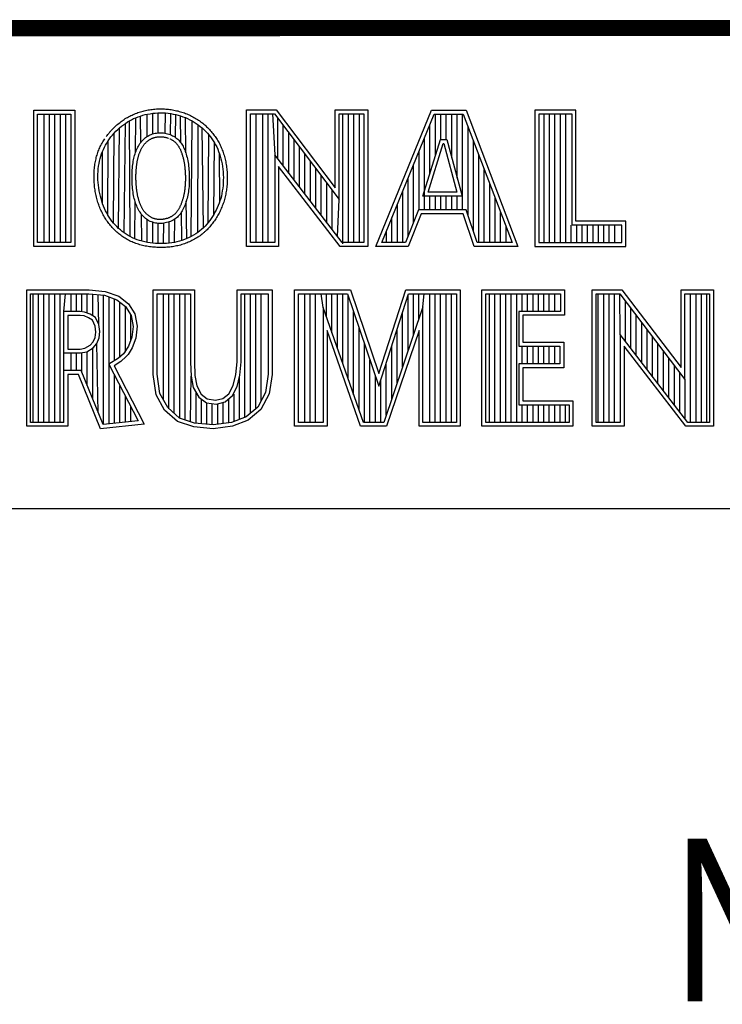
# Model space of a CAD drawing. Header units: inches. Extents: x 0 to 22, y 0 to 17.
# Tile 20 of 30: x 17.589 to 18.452, y 1.761 to 2.97. Entities that reach past the tile are written whole.
import ezdxf

# ---------------------------------------------------------------- set-up
doc = ezdxf.new("R2010")
doc.units = ezdxf.units.IN
doc.header["$LTSCALE"] = 1.21
doc.header["$MEASUREMENT"] = 0
doc.layers.get('0').update_dxf_attribs({"linetype": 'CONTINUOUS'})
doc.layers.add('NOTE', color=7, linetype='CONTINUOUS')
doc.styles.get("Standard").update_dxf_attribs({"font": 'txt', "width": 0.8})

msp = doc.modelspace()

# ---------------------------------------------------------------- linework, layer by layer
at = {"color": 2, "linetype": 'CONTINUOUS'}
for p, q in [((16.3737, 2.9596), (21.5037, 2.9596)), ((16.375, 2.96), (21.5, 2.96)), ((17.6059, 2.8591), (17.6565, 2.8591)), ((17.6059, 2.6915), (17.6059, 2.8591)), ((17.6108, 2.8542), (17.6516, 2.8542)), ((17.6108, 2.6964), (17.6108, 2.8542)), ((17.6187, 2.6964), (17.6187, 2.8542)), ((17.6254, 2.6964), (17.6254, 2.8542)), ((17.632, 2.6964), (17.632, 2.8542)), ((17.6387, 2.6964), (17.6387, 2.8542)), ((17.6454, 2.6964), (17.6454, 2.8542)), ((17.6516, 2.8542), (17.6516, 2.6964)), ((17.6565, 2.8591), (17.6565, 2.6915)), ((17.7399, 2.8526), (17.7429, 2.8534)), ((17.7429, 2.8534), (17.7459, 2.8541)), ((17.7455, 2.8267), (17.7455, 2.854)), ((17.7459, 2.8541), (17.749, 2.8546)), ((17.749, 2.8546), (17.7522, 2.8551)), ((17.7522, 2.8551), (17.7553, 2.8554)), ((17.7522, 2.8298), (17.7522, 2.8551)), ((17.7553, 2.8554), (17.7585, 2.8556)), ((17.7585, 2.8556), (17.7616, 2.8557)), ((17.7589, 2.8311), (17.7589, 2.8556)), ((17.7616, 2.8557), (17.7648, 2.8556)), ((17.7648, 2.8556), (17.768, 2.8555)), ((17.7676, 2.8306), (17.768, 2.8555)), ((17.768, 2.8555), (17.7711, 2.8552)), ((17.7711, 2.8552), (17.7742, 2.8548)), ((17.7739, 2.8287), (17.7742, 2.8548)), ((17.7742, 2.8548), (17.7773, 2.8542)), ((17.7773, 2.8542), (17.7804, 2.8536)), ((17.7801, 2.8254), (17.7804, 2.8536)), ((17.7804, 2.8536), (17.7834, 2.8528)), ((17.8673, 2.8592), (17.9039, 2.8592)), ((17.8673, 2.6915), (17.8673, 2.8592)), ((17.8721, 2.8543), (17.9015, 2.8543)), ((17.8721, 2.6963), (17.8721, 2.8543)), ((17.879, 2.6963), (17.879, 2.8543)), ((17.8874, 2.6963), (17.8874, 2.8543)), ((17.8941, 2.6963), (17.8941, 2.8543)), ((17.8991, 2.8543), (17.9019, 2.8042)), ((17.9015, 2.8543), (17.9813, 2.7492)), ((17.9039, 2.8592), (17.9764, 2.7636)), ((17.9764, 2.8592), (18.0162, 2.8592)), ((17.9764, 2.7636), (17.9764, 2.8592)), ((17.9813, 2.8543), (18.0114, 2.8543)), ((17.9813, 2.7492), (17.9813, 2.8543)), ((17.9858, 2.695), (17.9858, 2.8543)), ((17.9925, 2.6963), (17.9925, 2.8543)), ((17.9992, 2.6963), (17.9992, 2.8543)), ((18.0059, 2.6963), (18.0059, 2.8543)), ((18.0114, 2.8543), (18.0114, 2.6963)), ((18.0162, 2.8592), (18.0162, 2.6915)), ((18.0262, 2.6915), (18.0946, 2.8591)), ((18.0334, 2.6964), (18.0979, 2.8542)), ((18.0946, 2.8591), (18.1369, 2.8591)), ((18.0979, 2.8542), (18.1336, 2.8542)), ((18.0993, 2.803), (18.0993, 2.8542)), ((18.106, 2.8228), (18.106, 2.8542)), ((18.1127, 2.8228), (18.1127, 2.8542)), ((18.1193, 2.8002), (18.1193, 2.8542)), ((18.126, 2.7756), (18.126, 2.8542)), ((18.1327, 2.7364), (18.1327, 2.8542)), ((18.1336, 2.8542), (18.1935, 2.6964)), ((18.1369, 2.8591), (18.2005, 2.6915)), ((18.272, 2.8591), (18.2214, 2.8591)), ((18.2214, 2.8591), (18.2214, 2.6915)), ((18.2671, 2.8542), (18.2262, 2.8542)), ((18.2262, 2.8542), (18.2262, 2.6964)), ((18.2328, 2.6964), (18.2328, 2.8542)), ((18.2395, 2.6964), (18.2395, 2.8542)), ((18.2462, 2.6964), (18.2462, 2.8542)), ((18.2529, 2.6964), (18.2529, 2.8542)), ((18.2595, 2.6964), (18.2595, 2.8542)), ((18.2671, 2.7179), (18.2671, 2.8542)), ((18.272, 2.7227), (18.272, 2.8591)), ((17.7138, 2.8392), (17.7162, 2.841)), ((17.7162, 2.841), (17.7186, 2.8427)), ((17.717, 2.7082), (17.7186, 2.8427)), ((17.7186, 2.8427), (17.721, 2.8444)), ((17.721, 2.8444), (17.7235, 2.8459)), ((17.7235, 2.8459), (17.7261, 2.8472)), ((17.7246, 2.7036), (17.7235, 2.8459)), ((17.7261, 2.8472), (17.7287, 2.8485)), ((17.7287, 2.8485), (17.7314, 2.8497)), ((17.731, 2.807), (17.7314, 2.8497)), ((17.7314, 2.8497), (17.7342, 2.8508)), ((17.7342, 2.8508), (17.737, 2.8517)), ((17.737, 2.8517), (17.7399, 2.8526)), ((17.7374, 2.8193), (17.737, 2.8517)), ((17.7834, 2.8528), (17.7864, 2.8519)), ((17.7864, 2.8519), (17.7893, 2.8509)), ((17.7867, 2.8189), (17.7864, 2.8519)), ((17.7893, 2.8509), (17.7922, 2.8498)), ((17.7922, 2.8498), (17.795, 2.8486)), ((17.7927, 2.8065), (17.7922, 2.8498)), ((17.795, 2.8486), (17.7977, 2.8472)), ((17.7977, 2.8472), (17.8004, 2.8458)), ((17.7995, 2.7039), (17.8004, 2.8458)), ((17.8004, 2.8458), (17.8031, 2.8443)), ((17.8031, 2.8443), (17.8056, 2.8426)), ((17.8056, 2.8426), (17.8081, 2.8409)), ((17.9057, 2.7992), (17.9057, 2.8487)), ((18.0926, 2.7814), (18.0926, 2.8414)), ((17.7028, 2.8284), (17.7048, 2.8307)), ((17.704, 2.7203), (17.7048, 2.8307)), ((17.7048, 2.8307), (17.707, 2.833)), ((17.707, 2.833), (17.7092, 2.8351)), ((17.7092, 2.8351), (17.7114, 2.8372)), ((17.7102, 2.7138), (17.7114, 2.8372)), ((17.7114, 2.8372), (17.7138, 2.8392)), ((17.7488, 2.8285), (17.7503, 2.8291)), ((17.7503, 2.8291), (17.7519, 2.8297)), ((17.7519, 2.8297), (17.7535, 2.8301)), ((17.7535, 2.8301), (17.7551, 2.8305)), ((17.7551, 2.8305), (17.7567, 2.8308)), ((17.7567, 2.8308), (17.7584, 2.8311)), ((17.7584, 2.8311), (17.7601, 2.8312)), ((17.7601, 2.8312), (17.7618, 2.8312)), ((17.7618, 2.8312), (17.7636, 2.8311)), ((17.7636, 2.8311), (17.7653, 2.831)), ((17.7653, 2.831), (17.767, 2.8307)), ((17.767, 2.8307), (17.7686, 2.8304)), ((17.7686, 2.8304), (17.7703, 2.83)), ((17.7703, 2.83), (17.7719, 2.8295)), ((17.7719, 2.8295), (17.7734, 2.8289)), ((17.7734, 2.8289), (17.775, 2.8283)), ((17.8074, 2.7088), (17.8081, 2.8409)), ((17.8081, 2.8409), (17.8105, 2.839)), ((17.8105, 2.839), (17.8128, 2.8371)), ((17.8128, 2.8371), (17.815, 2.8351)), ((17.8143, 2.7145), (17.8128, 2.8371)), ((17.815, 2.8351), (17.8171, 2.833)), ((17.8171, 2.833), (17.8192, 2.8308)), ((17.8192, 2.8308), (17.8211, 2.8285)), ((17.9124, 2.7905), (17.9124, 2.8399)), ((17.9191, 2.7818), (17.9191, 2.8311)), ((18.1394, 2.7295), (18.1394, 2.8389)), ((17.6942, 2.8161), (17.6957, 2.8186)), ((17.6957, 2.8186), (17.6973, 2.8211)), ((17.6971, 2.7301), (17.6973, 2.8211)), ((17.6973, 2.8211), (17.699, 2.8236)), ((17.699, 2.8236), (17.7008, 2.826)), ((17.7008, 2.826), (17.7028, 2.8284)), ((17.7354, 2.8164), (17.7364, 2.8178)), ((17.7364, 2.8178), (17.7374, 2.8192)), ((17.7374, 2.8192), (17.7384, 2.8206)), ((17.7384, 2.8206), (17.7395, 2.8218)), ((17.7395, 2.8218), (17.7407, 2.823)), ((17.7407, 2.823), (17.742, 2.8241)), ((17.742, 2.8241), (17.7432, 2.8252)), ((17.7432, 2.8252), (17.7446, 2.8261)), ((17.7446, 2.8261), (17.746, 2.827)), ((17.746, 2.827), (17.7474, 2.8278)), ((17.7474, 2.8278), (17.7488, 2.8285)), ((17.775, 2.8283), (17.7764, 2.8276)), ((17.7764, 2.8276), (17.7778, 2.8268)), ((17.7778, 2.8268), (17.7792, 2.826)), ((17.7792, 2.826), (17.7805, 2.8251)), ((17.7805, 2.8251), (17.7817, 2.8242)), ((17.7817, 2.8242), (17.7829, 2.8232)), ((17.7829, 2.8232), (17.784, 2.8221)), ((17.784, 2.8221), (17.785, 2.821)), ((17.785, 2.821), (17.786, 2.8198)), ((17.786, 2.8198), (17.7869, 2.8186)), ((17.7869, 2.8186), (17.7878, 2.8173)), ((17.7878, 2.8173), (17.7886, 2.816)), ((17.8203, 2.721), (17.8211, 2.8285)), ((17.8211, 2.8285), (17.823, 2.8262)), ((17.823, 2.8262), (17.8247, 2.8238)), ((17.8247, 2.8238), (17.8264, 2.8214)), ((17.8264, 2.8214), (17.8279, 2.8189)), ((17.8271, 2.7309), (17.8279, 2.8189)), ((17.8279, 2.8189), (17.8294, 2.8163)), ((17.9258, 2.7731), (17.9258, 2.8223)), ((18.084, 2.7533), (18.1054, 2.8228)), ((18.086, 2.7364), (18.086, 2.825)), ((18.0905, 2.7581), (18.109, 2.8179)), ((18.1054, 2.8228), (18.1132, 2.8228)), ((18.109, 2.8179), (18.1095, 2.8179)), ((18.1095, 2.8179), (18.1258, 2.7581)), ((18.1132, 2.8228), (18.1321, 2.7533)), ((18.146, 2.7096), (18.146, 2.8213)), ((17.6884, 2.8024), (17.6893, 2.8053)), ((17.6893, 2.8053), (17.6904, 2.8081)), ((17.6904, 2.8081), (17.6915, 2.8108)), ((17.6905, 2.7441), (17.6904, 2.8081)), ((17.6915, 2.8108), (17.6928, 2.8135)), ((17.6928, 2.8135), (17.6942, 2.8161)), ((17.7299, 2.8034), (17.7304, 2.8051)), ((17.7304, 2.8051), (17.7309, 2.8068)), ((17.7309, 2.8068), (17.7316, 2.8085)), ((17.7316, 2.8085), (17.7322, 2.8101)), ((17.7322, 2.8101), (17.7329, 2.8117)), ((17.7329, 2.8117), (17.7337, 2.8133)), ((17.7337, 2.8133), (17.7345, 2.8149)), ((17.7345, 2.8149), (17.7354, 2.8164)), ((17.7886, 2.816), (17.7894, 2.8146)), ((17.7894, 2.8146), (17.7901, 2.8132)), ((17.7901, 2.8132), (17.7908, 2.8116)), ((17.7908, 2.8116), (17.7914, 2.8101)), ((17.7914, 2.8101), (17.7921, 2.8084)), ((17.7921, 2.8084), (17.7927, 2.8067)), ((17.7927, 2.8067), (17.7932, 2.8048)), ((17.7932, 2.8048), (17.7938, 2.8029)), ((17.8294, 2.8163), (17.8307, 2.8137)), ((17.8307, 2.8137), (17.8319, 2.811)), ((17.8319, 2.811), (17.8331, 2.8082)), ((17.8331, 2.8082), (17.8341, 2.8053)), ((17.8341, 2.8053), (17.835, 2.8024)), ((17.8347, 2.7475), (17.8341, 2.8053)), ((17.9324, 2.7645), (17.9324, 2.8135)), ((17.9391, 2.7558), (17.9391, 2.8047)), ((18.0793, 2.7364), (18.0793, 2.8087)), ((17.6857, 2.7901), (17.6862, 2.7933)), ((17.6862, 2.7933), (17.6868, 2.7964)), ((17.6868, 2.7964), (17.6876, 2.7995)), ((17.6876, 2.7995), (17.6884, 2.8024)), ((17.7276, 2.7921), (17.7279, 2.7941)), ((17.7279, 2.7941), (17.7282, 2.7961)), ((17.7282, 2.7961), (17.7286, 2.798)), ((17.7286, 2.798), (17.729, 2.7998)), ((17.729, 2.7998), (17.7294, 2.8016)), ((17.7294, 2.8016), (17.7299, 2.8034)), ((17.7938, 2.8029), (17.7943, 2.801)), ((17.7943, 2.801), (17.7948, 2.799)), ((17.7948, 2.799), (17.7952, 2.7969)), ((17.7952, 2.7969), (17.7956, 2.7947)), ((17.7956, 2.7947), (17.7959, 2.7925)), ((17.835, 2.8024), (17.8359, 2.7993)), ((17.8359, 2.7993), (17.8366, 2.7961)), ((17.8366, 2.7961), (17.8373, 2.7929)), ((17.8373, 2.7929), (17.8378, 2.7896)), ((17.9848, 2.6963), (17.9019, 2.8042)), ((17.9019, 2.8042), (17.9019, 2.6963)), ((17.9458, 2.7471), (17.9458, 2.7959)), ((18.1527, 2.6964), (18.1527, 2.8038)), ((17.6849, 2.7803), (17.6851, 2.7836)), ((17.6851, 2.7836), (17.6853, 2.7869)), ((17.6853, 2.7869), (17.6857, 2.7901)), ((17.7267, 2.7789), (17.7268, 2.7812)), ((17.7268, 2.7812), (17.7269, 2.7835)), ((17.7269, 2.7835), (17.727, 2.7857)), ((17.727, 2.7857), (17.7272, 2.7879)), ((17.7272, 2.7879), (17.7274, 2.79)), ((17.7274, 2.79), (17.7276, 2.7921)), ((17.7959, 2.7925), (17.7962, 2.7903)), ((17.7962, 2.7903), (17.7964, 2.7881)), ((17.7964, 2.7881), (17.7966, 2.7858)), ((17.7966, 2.7858), (17.7968, 2.7835)), ((17.7968, 2.7835), (17.7969, 2.7812)), ((17.7969, 2.7812), (17.797, 2.7789)), ((17.8378, 2.7896), (17.8382, 2.7863)), ((17.8382, 2.7863), (17.8386, 2.783)), ((17.8386, 2.783), (17.8388, 2.7796)), ((17.9824, 2.6915), (17.9067, 2.7899)), ((17.9067, 2.7899), (17.9067, 2.6915)), ((17.9525, 2.7384), (17.9525, 2.7871)), ((18.0726, 2.7214), (18.0726, 2.7924)), ((18.1594, 2.6964), (18.1594, 2.7862)), ((17.6849, 2.7769), (17.6849, 2.7803)), ((17.6849, 2.7735), (17.6849, 2.7769)), ((17.6851, 2.7701), (17.6849, 2.7735)), ((17.6854, 2.7668), (17.6851, 2.7701)), ((17.7267, 2.7766), (17.7267, 2.7789)), ((17.7267, 2.7743), (17.7267, 2.7766)), ((17.7268, 2.772), (17.7267, 2.7743)), ((17.7269, 2.7696), (17.7268, 2.772)), ((17.727, 2.7673), (17.7269, 2.7696)), ((17.7969, 2.7697), (17.7968, 2.7674)), ((17.797, 2.7719), (17.7969, 2.7697)), ((17.797, 2.7789), (17.797, 2.7765)), ((17.797, 2.7765), (17.797, 2.7742)), ((17.797, 2.7742), (17.797, 2.7719)), ((17.8387, 2.7696), (17.8385, 2.7663)), ((17.8388, 2.7729), (17.8387, 2.7696)), ((17.8388, 2.7796), (17.8389, 2.7762)), ((17.8389, 2.7762), (17.8388, 2.7729)), ((17.9591, 2.7297), (17.9591, 2.7783)), ((17.9658, 2.7211), (17.9658, 2.7695)), ((18.0659, 2.7048), (18.0659, 2.776)), ((18.1661, 2.6964), (18.1661, 2.7686)), ((17.6859, 2.7634), (17.6854, 2.7668)), ((17.6864, 2.76), (17.6859, 2.7634)), ((17.687, 2.7567), (17.6864, 2.76)), ((17.6878, 2.7535), (17.687, 2.7567)), ((17.7272, 2.765), (17.727, 2.7673)), ((17.7274, 2.7628), (17.7272, 2.765)), ((17.7277, 2.7606), (17.7274, 2.7628)), ((17.728, 2.7584), (17.7277, 2.7606)), ((17.7283, 2.7563), (17.728, 2.7584)), ((17.7956, 2.7565), (17.7952, 2.7545)), ((17.7959, 2.7586), (17.7956, 2.7565)), ((17.7962, 2.7608), (17.7959, 2.7586)), ((17.7965, 2.7629), (17.7962, 2.7608)), ((17.7967, 2.7652), (17.7965, 2.7629)), ((17.7968, 2.7674), (17.7967, 2.7652)), ((17.837, 2.7566), (17.8364, 2.7535)), ((17.8376, 2.7598), (17.837, 2.7566)), ((17.8381, 2.763), (17.8376, 2.7598)), ((17.8385, 2.7663), (17.8381, 2.763)), ((17.9725, 2.7124), (17.9725, 2.7607)), ((18.0593, 2.6964), (18.0593, 2.7597)), ((18.1258, 2.7581), (18.0905, 2.7581)), ((17.6886, 2.7503), (17.6878, 2.7535)), ((17.6895, 2.7471), (17.6886, 2.7503)), ((17.6905, 2.7441), (17.6895, 2.7471)), ((17.7287, 2.7543), (17.7283, 2.7563)), ((17.7291, 2.7523), (17.7287, 2.7543)), ((17.7295, 2.7503), (17.7291, 2.7523)), ((17.73, 2.7485), (17.7295, 2.7503)), ((17.7306, 2.7466), (17.73, 2.7485)), ((17.7301, 2.701), (17.7305, 2.7469)), ((17.7311, 2.7449), (17.7306, 2.7466)), ((17.7318, 2.7431), (17.7311, 2.7449)), ((17.7926, 2.7451), (17.792, 2.7434)), ((17.7932, 2.7469), (17.7926, 2.7451)), ((17.7938, 2.7487), (17.7932, 2.7469)), ((17.7939, 2.7012), (17.7934, 2.7475)), ((17.7943, 2.7506), (17.7938, 2.7487)), ((17.7947, 2.7525), (17.7943, 2.7506)), ((17.7952, 2.7545), (17.7947, 2.7525)), ((17.8336, 2.7446), (17.8325, 2.7417)), ((17.8347, 2.7475), (17.8336, 2.7446)), ((17.8356, 2.7505), (17.8347, 2.7475)), ((17.8364, 2.7535), (17.8356, 2.7505)), ((17.9792, 2.7037), (17.9813, 2.7492)), ((18.1321, 2.7533), (18.084, 2.7533)), ((18.0926, 2.7364), (18.0926, 2.7533)), ((18.0993, 2.7364), (18.0993, 2.7533)), ((18.106, 2.7364), (18.106, 2.7533)), ((18.1127, 2.7364), (18.1127, 2.7533)), ((18.1193, 2.7364), (18.1193, 2.7533)), ((18.126, 2.7364), (18.126, 2.7533)), ((18.1727, 2.6964), (18.1727, 2.751)), ((17.6917, 2.7411), (17.6905, 2.7441)), ((17.6929, 2.7383), (17.6917, 2.7411)), ((17.6942, 2.7355), (17.6929, 2.7383)), ((17.6956, 2.7327), (17.6942, 2.7355)), ((17.6971, 2.7301), (17.6956, 2.7327)), ((17.7324, 2.7414), (17.7318, 2.7431)), ((17.7331, 2.7398), (17.7324, 2.7414)), ((17.7339, 2.7382), (17.7331, 2.7398)), ((17.7347, 2.7366), (17.7339, 2.7382)), ((17.7355, 2.7351), (17.7347, 2.7366)), ((17.7365, 2.7337), (17.7355, 2.7351)), ((17.7374, 2.7323), (17.7365, 2.7337)), ((17.7385, 2.7309), (17.7374, 2.7323)), ((17.7867, 2.7326), (17.7857, 2.7312)), ((17.7876, 2.734), (17.7867, 2.7326)), ((17.7884, 2.7354), (17.7876, 2.734)), ((17.788, 2.6989), (17.7876, 2.734)), ((17.7892, 2.7369), (17.7884, 2.7354)), ((17.79, 2.7385), (17.7892, 2.7369)), ((17.7907, 2.7401), (17.79, 2.7385)), ((17.7914, 2.7417), (17.7907, 2.7401)), ((17.792, 2.7434), (17.7914, 2.7417)), ((17.8286, 2.7335), (17.8271, 2.7309)), ((17.83, 2.7362), (17.8286, 2.7335)), ((17.8313, 2.7389), (17.83, 2.7362)), ((17.8325, 2.7417), (17.8313, 2.7389)), ((18.0526, 2.6964), (18.0526, 2.7434)), ((18.0786, 2.7364), (18.0625, 2.6964)), ((18.137, 2.7364), (18.0786, 2.7364)), ((18.1505, 2.6964), (18.137, 2.7364)), ((18.1794, 2.6964), (18.1794, 2.7334)), ((17.6987, 2.7275), (17.6971, 2.7301)), ((17.7003, 2.725), (17.6987, 2.7275)), ((17.7021, 2.7226), (17.7003, 2.725)), ((17.704, 2.7203), (17.7021, 2.7226)), ((17.706, 2.7181), (17.704, 2.7203)), ((17.7388, 2.698), (17.7384, 2.7309)), ((17.7396, 2.7296), (17.7385, 2.7309)), ((17.7408, 2.7283), (17.7396, 2.7296)), ((17.742, 2.7272), (17.7408, 2.7283)), ((17.7433, 2.7261), (17.742, 2.7272)), ((17.7446, 2.725), (17.7433, 2.7261)), ((17.746, 2.7241), (17.7446, 2.725)), ((17.7455, 2.6966), (17.7455, 2.7244)), ((17.7475, 2.7232), (17.746, 2.7241)), ((17.749, 2.7224), (17.7475, 2.7232)), ((17.7506, 2.7217), (17.749, 2.7224)), ((17.7522, 2.7212), (17.7506, 2.7217)), ((17.7538, 2.7207), (17.7522, 2.7212)), ((17.7522, 2.6956), (17.7522, 2.7212)), ((17.7555, 2.7203), (17.7538, 2.7207)), ((17.7572, 2.72), (17.7555, 2.7203)), ((17.7658, 2.7201), (17.7641, 2.7199)), ((17.7655, 2.6952), (17.7659, 2.7201)), ((17.7675, 2.7204), (17.7658, 2.7201)), ((17.7692, 2.7208), (17.7675, 2.7204)), ((17.7709, 2.7213), (17.7692, 2.7208)), ((17.7725, 2.7218), (17.7709, 2.7213)), ((17.7722, 2.6956), (17.7725, 2.7218)), ((17.7741, 2.7224), (17.7725, 2.7218)), ((17.7756, 2.7231), (17.7741, 2.7224)), ((17.7771, 2.7238), (17.7756, 2.7231)), ((17.7785, 2.7246), (17.7771, 2.7238)), ((17.7798, 2.7255), (17.7785, 2.7246)), ((17.7789, 2.6966), (17.7792, 2.7251)), ((17.7811, 2.7265), (17.7798, 2.7255)), ((17.7824, 2.7276), (17.7811, 2.7265)), ((17.7835, 2.7287), (17.7824, 2.7276)), ((17.7846, 2.7299), (17.7835, 2.7287)), ((17.7857, 2.7312), (17.7846, 2.7299)), ((17.8203, 2.721), (17.8184, 2.7188)), ((17.8221, 2.7234), (17.8203, 2.721)), ((17.8239, 2.7258), (17.8221, 2.7234)), ((17.8255, 2.7283), (17.8239, 2.7258)), ((17.8271, 2.7309), (17.8255, 2.7283)), ((18.0459, 2.6964), (18.0459, 2.727)), ((18.0819, 2.7316), (18.0658, 2.6915)), ((18.1335, 2.7316), (18.0819, 2.7316)), ((18.147, 2.6915), (18.1335, 2.7316)), ((18.3332, 2.7227), (18.272, 2.7227)), ((18.3332, 2.6915), (18.3332, 2.7227)), ((17.708, 2.7159), (17.706, 2.7181)), ((17.7102, 2.7138), (17.708, 2.7159)), ((17.7124, 2.7119), (17.7102, 2.7138)), ((17.7147, 2.71), (17.7124, 2.7119)), ((17.717, 2.7082), (17.7147, 2.71)), ((17.7195, 2.7066), (17.717, 2.7082)), ((17.7589, 2.7198), (17.7572, 2.72)), ((17.7606, 2.7197), (17.7589, 2.7198)), ((17.7589, 2.6952), (17.7589, 2.7198)), ((17.7624, 2.7198), (17.7606, 2.7197)), ((17.7641, 2.7199), (17.7624, 2.7198)), ((17.8074, 2.7088), (17.8049, 2.707)), ((17.8098, 2.7106), (17.8074, 2.7088)), ((17.8121, 2.7125), (17.8098, 2.7106)), ((17.8143, 2.7145), (17.8121, 2.7125)), ((17.8164, 2.7166), (17.8143, 2.7145)), ((17.8184, 2.7188), (17.8164, 2.7166)), ((18.0392, 2.6964), (18.0392, 2.7107)), ((18.1861, 2.6964), (18.1861, 2.7158)), ((18.2662, 2.6964), (18.2662, 2.7179)), ((18.3284, 2.7179), (18.2671, 2.7179)), ((18.2729, 2.6964), (18.2729, 2.7179)), ((18.2796, 2.6964), (18.2796, 2.7179)), ((18.2862, 2.6964), (18.2862, 2.7179)), ((18.2929, 2.6964), (18.2929, 2.7179)), ((18.2996, 2.6964), (18.2996, 2.7179)), ((18.3063, 2.6964), (18.3063, 2.7179)), ((18.3129, 2.6964), (18.3129, 2.7179)), ((18.3196, 2.6964), (18.3196, 2.7179)), ((18.3284, 2.6964), (18.3284, 2.7179)), ((17.6516, 2.6964), (17.6108, 2.6964)), ((17.722, 2.705), (17.7195, 2.7066)), ((17.7246, 2.7036), (17.722, 2.705)), ((17.7273, 2.7022), (17.7246, 2.7036)), ((17.7301, 2.701), (17.7273, 2.7022)), ((17.733, 2.6999), (17.7301, 2.701)), ((17.736, 2.6989), (17.733, 2.6999)), ((17.7391, 2.698), (17.736, 2.6989)), ((17.7423, 2.6972), (17.7391, 2.698)), ((17.7456, 2.6966), (17.7423, 2.6972)), ((17.7489, 2.696), (17.7456, 2.6966)), ((17.7523, 2.6956), (17.7489, 2.696)), ((17.7756, 2.6961), (17.7724, 2.6956)), ((17.7788, 2.6966), (17.7756, 2.6961)), ((17.7819, 2.6972), (17.7788, 2.6966)), ((17.785, 2.698), (17.7819, 2.6972)), ((17.788, 2.6989), (17.785, 2.698)), ((17.791, 2.7), (17.788, 2.6989)), ((17.7939, 2.7012), (17.791, 2.7)), ((17.7968, 2.7025), (17.7939, 2.7012)), ((17.7995, 2.7039), (17.7968, 2.7025)), ((17.8023, 2.7054), (17.7995, 2.7039)), ((17.8049, 2.707), (17.8023, 2.7054)), ((17.9019, 2.6963), (17.8721, 2.6963)), ((18.0114, 2.6963), (17.9848, 2.6963)), ((18.0625, 2.6964), (18.0334, 2.6964)), ((18.1935, 2.6964), (18.1505, 2.6964)), ((18.2262, 2.6964), (18.3284, 2.6964)), ((17.6565, 2.6915), (17.6059, 2.6915)), ((17.7557, 2.6953), (17.7523, 2.6956)), ((17.7591, 2.6952), (17.7557, 2.6953)), ((17.7625, 2.6951), (17.7591, 2.6952)), ((17.7659, 2.6952), (17.7625, 2.6951)), ((17.7692, 2.6953), (17.7659, 2.6952)), ((17.7724, 2.6956), (17.7692, 2.6953)), ((17.9067, 2.6915), (17.8673, 2.6915)), ((18.0162, 2.6915), (17.9824, 2.6915)), ((18.0658, 2.6915), (18.0262, 2.6915)), ((18.2005, 2.6915), (18.147, 2.6915)), ((18.2214, 2.6915), (18.3332, 2.6915)), ((17.5973, 2.6384), (17.674, 2.6384)), ((17.5973, 2.4708), (17.5973, 2.6384)), ((17.674, 2.6384), (17.6938, 2.6364)), ((17.6938, 2.6364), (17.7106, 2.6305)), ((17.7527, 2.6384), (17.8033, 2.6384)), ((17.7527, 2.5345), (17.7527, 2.6384)), ((17.8033, 2.6384), (17.8033, 2.5499)), ((17.8557, 2.6384), (17.899, 2.6384)), ((17.8557, 2.5499), (17.8557, 2.6384)), ((17.899, 2.6384), (17.899, 2.5345)), ((17.9264, 2.6384), (17.9949, 2.6384)), ((17.9264, 2.4708), (17.9264, 2.6384)), ((17.9949, 2.6384), (18.0298, 2.5355)), ((18.0298, 2.5355), (18.0629, 2.6384)), ((18.0629, 2.6384), (18.1299, 2.6384)), ((18.1299, 2.6384), (18.1299, 2.4708)), ((18.1564, 2.6384), (18.2578, 2.6384)), ((18.1564, 2.4708), (18.1564, 2.6384)), ((18.2578, 2.6384), (18.2578, 2.6071)), ((18.2918, 2.6385), (18.3284, 2.6385)), ((18.2918, 2.4708), (18.2918, 2.6385)), ((18.3284, 2.6385), (18.401, 2.5429)), ((18.401, 2.6385), (18.4408, 2.6385)), ((18.401, 2.5429), (18.401, 2.6385)), ((18.4408, 2.6385), (18.4408, 2.4708)), ((17.6021, 2.6335), (17.6737, 2.6335)), ((17.6021, 2.4756), (17.6021, 2.6335)), ((17.6051, 2.4756), (17.6051, 2.6335)), ((17.6117, 2.4756), (17.6117, 2.6335)), ((17.6184, 2.4756), (17.6184, 2.6335)), ((17.6251, 2.4756), (17.6251, 2.6335)), ((17.6318, 2.4756), (17.6318, 2.6335)), ((17.6384, 2.4756), (17.6384, 2.6335)), ((17.643, 2.6118), (17.6451, 2.6335)), ((17.6518, 2.6118), (17.6518, 2.6335)), ((17.6585, 2.6118), (17.6585, 2.6335)), ((17.6651, 2.6115), (17.6651, 2.6335)), ((17.6718, 2.6098), (17.6718, 2.6335)), ((17.6737, 2.6335), (17.6928, 2.6316)), ((17.6785, 2.6065), (17.6785, 2.633)), ((17.6858, 2.5956), (17.6852, 2.6324)), ((17.6918, 2.4729), (17.6918, 2.6317)), ((17.6928, 2.6316), (17.7082, 2.6262)), ((17.6985, 2.4736), (17.6985, 2.6296)), ((17.7052, 2.5512), (17.7052, 2.6273)), ((17.7082, 2.6262), (17.7187, 2.6179)), ((17.7106, 2.6305), (17.7224, 2.6212)), ((17.7575, 2.6335), (17.7984, 2.6335)), ((17.7575, 2.5349), (17.7575, 2.6335)), ((17.7653, 2.5033), (17.7653, 2.6335)), ((17.7719, 2.4924), (17.7719, 2.6335)), ((17.7786, 2.4866), (17.7786, 2.6335)), ((17.7853, 2.4808), (17.7853, 2.6335)), ((17.792, 2.4787), (17.792, 2.6335)), ((17.7984, 2.6335), (17.7984, 2.5497)), ((17.8606, 2.6335), (17.8941, 2.6335)), ((17.8606, 2.5499), (17.8606, 2.6335)), ((17.8654, 2.4812), (17.8654, 2.6335)), ((17.8721, 2.4868), (17.8721, 2.6335)), ((17.8788, 2.4924), (17.8788, 2.6335)), ((17.8854, 2.5024), (17.8854, 2.6335)), ((17.8941, 2.6335), (17.8941, 2.5349)), ((17.9313, 2.6335), (17.9914, 2.6335)), ((17.9313, 2.4756), (17.9313, 2.6335)), ((17.9388, 2.4756), (17.9388, 2.6335)), ((17.9455, 2.4756), (17.9455, 2.6335)), ((17.9522, 2.4756), (17.9522, 2.6335)), ((17.9613, 2.6167), (17.9589, 2.6335)), ((17.9655, 2.6046), (17.9655, 2.6335)), ((17.9722, 2.5856), (17.9722, 2.6335)), ((17.9789, 2.5666), (17.9789, 2.6335)), ((17.9856, 2.5475), (17.9856, 2.6335)), ((17.9914, 2.6335), (18.03, 2.52)), ((17.9922, 2.5285), (17.9922, 2.6311)), ((18.03, 2.52), (18.0664, 2.6335)), ((18.0657, 2.5634), (18.0657, 2.6311)), ((18.0664, 2.6335), (18.1251, 2.6335)), ((18.0723, 2.5831), (18.0723, 2.6335)), ((18.079, 2.6028), (18.079, 2.6335)), ((18.084, 2.6176), (18.0857, 2.6335)), ((18.0924, 2.4756), (18.0924, 2.6335)), ((18.099, 2.4756), (18.099, 2.6335)), ((18.1057, 2.4756), (18.1057, 2.6335)), ((18.1124, 2.4756), (18.1124, 2.6335)), ((18.1191, 2.4756), (18.1191, 2.6335)), ((18.1251, 2.6335), (18.1251, 2.4756)), ((18.1612, 2.6335), (18.253, 2.6335)), ((18.1612, 2.4756), (18.1612, 2.6335)), ((18.1658, 2.4756), (18.1658, 2.6335)), ((18.1725, 2.4756), (18.1725, 2.6335)), ((18.1791, 2.4756), (18.1791, 2.6335)), ((18.1858, 2.4756), (18.1858, 2.6335)), ((18.1925, 2.4756), (18.1925, 2.6335)), ((18.1992, 2.4756), (18.1992, 2.6335)), ((18.2058, 2.6119), (18.2058, 2.6335)), ((18.2125, 2.6119), (18.2125, 2.6335)), ((18.2192, 2.6119), (18.2192, 2.6335)), ((18.2259, 2.6119), (18.2259, 2.6335)), ((18.2325, 2.6119), (18.2325, 2.6335)), ((18.2392, 2.6119), (18.2392, 2.6335)), ((18.2459, 2.6119), (18.2459, 2.6335)), ((18.253, 2.6335), (18.253, 2.6119)), ((18.2967, 2.6336), (18.326, 2.6336)), ((18.2967, 2.4756), (18.2967, 2.6336)), ((18.2993, 2.4756), (18.2993, 2.6336)), ((18.306, 2.4756), (18.306, 2.6336)), ((18.3127, 2.4756), (18.3127, 2.6336)), ((18.3193, 2.4756), (18.3193, 2.6336)), ((18.326, 2.6336), (18.4058, 2.5284)), ((18.3264, 2.5834), (18.326, 2.6336)), ((18.3327, 2.5753), (18.3327, 2.6248)), ((18.4058, 2.6336), (18.4359, 2.6336)), ((18.4058, 2.5284), (18.4058, 2.6336)), ((18.4128, 2.4756), (18.4128, 2.6336)), ((18.4195, 2.4756), (18.4195, 2.6336)), ((18.4261, 2.4756), (18.4261, 2.6336)), ((18.4328, 2.4756), (18.4328, 2.6336)), ((18.4359, 2.6336), (18.4359, 2.4756)), ((17.6628, 2.6118), (17.643, 2.6118)), ((17.643, 2.4756), (17.643, 2.6118)), ((17.6684, 2.6111), (17.6628, 2.6118)), ((17.7119, 2.5554), (17.7119, 2.6233)), ((17.7185, 2.5619), (17.7185, 2.618)), ((17.7187, 2.6179), (17.7256, 2.607)), ((17.7224, 2.6212), (17.7302, 2.6088)), ((18.0108, 2.4756), (17.9613, 2.6167)), ((17.9613, 2.6167), (17.9613, 2.4756)), ((17.9989, 2.5095), (17.9989, 2.6115)), ((18.084, 2.6176), (18.0359, 2.4756)), ((18.084, 2.4756), (18.084, 2.6176)), ((18.253, 2.6119), (18.2018, 2.6119)), ((18.2018, 2.6119), (18.2018, 2.5692)), ((18.3394, 2.5667), (18.3394, 2.6161)), ((17.6628, 2.6069), (17.6479, 2.6069)), ((17.6479, 2.6069), (17.6479, 2.5656)), ((17.6678, 2.6063), (17.6628, 2.6069)), ((17.6733, 2.6041), (17.6678, 2.6063)), ((17.6751, 2.6086), (17.6684, 2.6111)), ((17.678, 2.601), (17.6733, 2.6041)), ((17.6818, 2.6043), (17.6751, 2.6086)), ((17.6814, 2.5936), (17.678, 2.601)), ((17.6858, 2.5956), (17.6818, 2.6043)), ((17.7252, 2.5765), (17.7252, 2.6075)), ((17.7256, 2.607), (17.7281, 2.5934)), ((17.7302, 2.6088), (17.733, 2.5936)), ((18.059, 2.5437), (18.059, 2.6104)), ((18.2578, 2.6071), (18.2066, 2.6071)), ((18.2066, 2.6071), (18.2066, 2.574)), ((18.346, 2.558), (18.346, 2.6073)), ((17.6823, 2.5864), (17.6814, 2.5936)), ((17.6872, 2.5871), (17.6858, 2.5956)), ((17.7281, 2.5934), (17.7266, 2.5801)), ((17.733, 2.5936), (17.7314, 2.579)), ((18.0073, 2.4708), (17.9662, 2.5882)), ((17.9662, 2.5882), (17.9662, 2.4708)), ((18.0056, 2.4904), (18.0056, 2.5918)), ((18.0792, 2.5882), (18.0394, 2.4708)), ((18.0523, 2.524), (18.0523, 2.5896)), ((18.0792, 2.4708), (18.0792, 2.5882)), ((18.3527, 2.5493), (18.3527, 2.5985)), ((18.3594, 2.5406), (18.3594, 2.5897)), ((17.6789, 2.5743), (17.6814, 2.5799)), ((17.6814, 2.5799), (17.6823, 2.5864)), ((17.6834, 2.5723), (17.6862, 2.5792)), ((17.6862, 2.5792), (17.6872, 2.5871)), ((17.7266, 2.5801), (17.7224, 2.5693)), ((17.7314, 2.579), (17.7267, 2.5672)), ((18.4094, 2.4756), (18.3264, 2.5834)), ((18.3264, 2.5834), (18.3264, 2.4756)), ((18.3661, 2.5319), (18.3661, 2.5809)), ((17.6479, 2.5656), (17.6628, 2.5656)), ((17.6628, 2.5656), (17.6687, 2.5666)), ((17.6687, 2.5666), (17.6752, 2.5703)), ((17.6711, 2.5623), (17.6788, 2.567)), ((17.6752, 2.5703), (17.6789, 2.5743)), ((17.6785, 2.5038), (17.6785, 2.5667)), ((17.6788, 2.567), (17.6834, 2.5723)), ((17.6852, 2.4873), (17.6834, 2.5723)), ((17.7224, 2.5693), (17.7164, 2.5599)), ((17.7267, 2.5672), (17.7221, 2.5588)), ((18.0123, 2.4756), (18.0123, 2.5722)), ((18.0456, 2.5042), (18.0456, 2.5688)), ((18.2018, 2.5692), (18.252, 2.5692)), ((18.2058, 2.5474), (18.2058, 2.5692)), ((18.2066, 2.574), (18.2569, 2.574)), ((18.2125, 2.5474), (18.2125, 2.5692)), ((18.2192, 2.5474), (18.2192, 2.5692)), ((18.2259, 2.5474), (18.2259, 2.5692)), ((18.2325, 2.5474), (18.2325, 2.5692)), ((18.2392, 2.5474), (18.2392, 2.5692)), ((18.2459, 2.5474), (18.2459, 2.5692)), ((18.252, 2.5692), (18.252, 2.5474)), ((18.2569, 2.574), (18.2569, 2.5425)), ((18.407, 2.4708), (18.3313, 2.5692)), ((18.3313, 2.5692), (18.3313, 2.4708)), ((18.3727, 2.5233), (18.3727, 2.5721)), ((18.3794, 2.5146), (18.3794, 2.5633)), ((17.643, 2.5608), (17.6635, 2.5608)), ((17.6518, 2.5391), (17.6518, 2.5608)), ((17.6585, 2.5391), (17.6585, 2.5608)), ((17.6635, 2.5608), (17.6711, 2.5623)), ((17.6651, 2.5368), (17.6651, 2.5608)), ((17.6718, 2.5203), (17.6718, 2.5625)), ((17.7101, 2.5543), (17.6983, 2.5469)), ((17.7164, 2.5599), (17.7101, 2.5543)), ((17.7196, 2.5563), (17.7131, 2.5504)), ((17.7221, 2.5588), (17.7196, 2.5563)), ((18.0189, 2.4756), (18.0189, 2.5525)), ((18.3861, 2.5059), (18.3861, 2.5545)), ((17.6642, 2.5391), (17.643, 2.5391)), ((17.6911, 2.4728), (17.6642, 2.5391)), ((17.6983, 2.5469), (17.7341, 2.4775)), ((17.7131, 2.5504), (17.7047, 2.5451)), ((17.7047, 2.5451), (17.7417, 2.4734)), ((17.7984, 2.5497), (17.7992, 2.5322)), ((17.8033, 2.5499), (17.804, 2.5331)), ((17.8542, 2.5342), (17.8557, 2.5499)), ((17.8591, 2.5337), (17.8606, 2.5499)), ((18.039, 2.4845), (18.039, 2.548)), ((18.252, 2.5474), (18.2018, 2.5474)), ((18.2018, 2.5474), (18.2018, 2.4973)), ((18.2569, 2.5425), (18.2066, 2.5425)), ((18.2066, 2.5425), (18.2066, 2.5022)), ((18.3928, 2.4972), (18.3928, 2.5457)), ((17.6609, 2.5343), (17.6479, 2.5343)), ((17.6479, 2.5343), (17.6479, 2.4708)), ((17.6879, 2.4675), (17.6609, 2.5343)), ((17.7052, 2.4743), (17.7052, 2.5336)), ((17.7563, 2.5096), (17.7527, 2.5345)), ((17.761, 2.5112), (17.7575, 2.5349)), ((17.7986, 2.4765), (17.7992, 2.5322)), ((17.7992, 2.5322), (17.8019, 2.5183)), ((17.804, 2.5331), (17.8062, 2.5206)), ((17.8509, 2.521), (17.8542, 2.5342)), ((17.8557, 2.5198), (17.8591, 2.5337)), ((17.8587, 2.4792), (17.8587, 2.5323)), ((17.8941, 2.5349), (17.8906, 2.5123)), ((17.899, 2.5345), (17.8953, 2.5107)), ((18.0256, 2.4756), (18.0256, 2.5329)), ((18.0323, 2.4756), (18.0323, 2.5272)), ((18.3994, 2.4886), (18.3994, 2.5369)), ((18.4061, 2.4799), (18.4061, 2.5281)), ((17.7119, 2.4751), (17.7119, 2.5206)), ((17.8019, 2.5183), (17.8087, 2.5066)), ((17.8062, 2.5206), (17.8117, 2.5104)), ((17.8458, 2.5107), (17.8509, 2.521)), ((17.8502, 2.5085), (17.8557, 2.5198)), ((17.7185, 2.4758), (17.7185, 2.5077)), ((17.7666, 2.4906), (17.7563, 2.5096)), ((17.7705, 2.4937), (17.761, 2.5112)), ((17.8053, 2.4742), (17.8053, 2.5124)), ((17.8087, 2.5066), (17.8182, 2.4997)), ((17.8117, 2.5104), (17.819, 2.5045)), ((17.812, 2.474), (17.812, 2.5042)), ((17.819, 2.5045), (17.8293, 2.5027)), ((17.8293, 2.5027), (17.8381, 2.5049)), ((17.8381, 2.5049), (17.8458, 2.5107)), ((17.8411, 2.501), (17.8502, 2.5085)), ((17.8454, 2.4751), (17.8454, 2.5046)), ((17.8521, 2.4767), (17.8521, 2.5101)), ((17.8906, 2.5123), (17.8812, 2.4944)), ((17.8953, 2.5107), (17.885, 2.4913)), ((17.7252, 2.4765), (17.7252, 2.4947)), ((17.7827, 2.4766), (17.7666, 2.4906)), ((17.7852, 2.4809), (17.7705, 2.4937)), ((17.8182, 2.4997), (17.8305, 2.4979)), ((17.8187, 2.4734), (17.8187, 2.4994)), ((17.8253, 2.4726), (17.8253, 2.4987)), ((17.8305, 2.4979), (17.8411, 2.501)), ((17.832, 2.4734), (17.832, 2.4977)), ((17.8387, 2.4742), (17.8387, 2.499)), ((17.8812, 2.4944), (17.8668, 2.4823)), ((17.885, 2.4913), (17.8693, 2.4781)), ((18.2018, 2.4973), (18.2635, 2.4973)), ((18.2058, 2.4756), (18.2058, 2.4973)), ((18.2066, 2.5022), (18.2683, 2.5022)), ((18.2125, 2.4756), (18.2125, 2.4973)), ((18.2192, 2.4756), (18.2192, 2.4973)), ((18.2259, 2.4756), (18.2259, 2.4973)), ((18.2325, 2.4756), (18.2325, 2.4973)), ((18.2392, 2.4756), (18.2392, 2.4973)), ((18.2459, 2.4756), (18.2459, 2.4973)), ((18.2526, 2.4756), (18.2526, 2.4973)), ((18.2593, 2.4756), (18.2593, 2.4973)), ((18.2635, 2.4973), (18.2635, 2.4756)), ((18.2683, 2.5022), (18.2683, 2.4708)), ((17.8035, 2.4748), (17.7852, 2.4809)), ((17.8668, 2.4823), (17.849, 2.4755)), ((17.6479, 2.4708), (17.5973, 2.4708)), ((17.643, 2.4756), (17.6021, 2.4756)), ((17.7417, 2.4734), (17.6879, 2.4675)), ((17.7341, 2.4775), (17.6911, 2.4728)), ((17.8025, 2.47), (17.7827, 2.4766)), ((17.8264, 2.4678), (17.8025, 2.47)), ((17.8263, 2.4727), (17.8035, 2.4748)), ((17.849, 2.4755), (17.8263, 2.4727)), ((17.8502, 2.4708), (17.8264, 2.4678)), ((17.8693, 2.4781), (17.8502, 2.4708)), ((17.9662, 2.4708), (17.9264, 2.4708)), ((17.9613, 2.4756), (17.9313, 2.4756)), ((18.0394, 2.4708), (18.0073, 2.4708)), ((18.0359, 2.4756), (18.0108, 2.4756)), ((18.1299, 2.4708), (18.0792, 2.4708)), ((18.1251, 2.4756), (18.084, 2.4756)), ((18.2683, 2.4708), (18.1564, 2.4708)), ((18.2635, 2.4756), (18.1612, 2.4756)), ((18.3313, 2.4708), (18.2918, 2.4708)), ((18.3264, 2.4756), (18.2967, 2.4756)), ((18.4408, 2.4708), (18.407, 2.4708)), ((18.4359, 2.4756), (18.4094, 2.4756)), ((16.7288, 2.37), (21.5, 2.37))]:
    msp.add_line(p, q, dxfattribs=at)
at = {"color": 7, "linetype": 'CONTINUOUS', "const_width": 0.02}
msp.add_lwpolyline([(13.6, 2.9595), (21.5, 2.96)], dxfattribs=at)
at = {"color": 2, "linetype": 'CONTINUOUS'}
for points, knots in [([(17.6951, 2.8265), (17.6957, 2.8273), (17.697, 2.829), (17.6991, 2.8316), (17.7012, 2.834), (17.7035, 2.8364), (17.7058, 2.8387), (17.7082, 2.8409), (17.7107, 2.8429), (17.7132, 2.8449), (17.7158, 2.8468), (17.7184, 2.8485), (17.7211, 2.8501), (17.7239, 2.8516), (17.7267, 2.8529), (17.7295, 2.8542), (17.7325, 2.8554), (17.7355, 2.8564), (17.7386, 2.8573), (17.7418, 2.8581), (17.745, 2.8589), (17.7483, 2.8594), (17.7516, 2.8599), (17.7549, 2.8603), (17.7583, 2.8605), (17.7616, 2.8606), (17.765, 2.8605), (17.7683, 2.8603), (17.7716, 2.86), (17.7749, 2.8596), (17.7782, 2.859), (17.7815, 2.8583), (17.7847, 2.8575), (17.7878, 2.8566), (17.791, 2.8555), (17.794, 2.8543), (17.797, 2.853), (17.7999, 2.8516), (17.8028, 2.8501), (17.8056, 2.8484), (17.8083, 2.8467), (17.811, 2.8448), (17.8135, 2.8428), (17.816, 2.8408), (17.8183, 2.8386), (17.8206, 2.8364), (17.8228, 2.8341), (17.8249, 2.8317), (17.8268, 2.8292), (17.8287, 2.8266), (17.8305, 2.824), (17.8321, 2.8214), (17.8337, 2.8186), (17.8351, 2.8158), (17.8364, 2.8129), (17.8376, 2.8099), (17.8387, 2.8069), (17.8397, 2.8037), (17.8406, 2.8005), (17.8414, 2.7972), (17.8421, 2.7938), (17.8426, 2.7903), (17.8431, 2.7868), (17.8434, 2.7833), (17.8436, 2.7798), (17.8437, 2.7763), (17.8437, 2.7728), (17.8436, 2.7693), (17.8433, 2.7658), (17.8429, 2.7624), (17.8424, 2.759), (17.8418, 2.7557), (17.8411, 2.7524), (17.8403, 2.7492), (17.8393, 2.746), (17.8382, 2.7429), (17.837, 2.7399), (17.8357, 2.7369), (17.8344, 2.734), (17.8329, 2.7312), (17.8313, 2.7284), (17.8296, 2.7257), (17.8279, 2.723), (17.826, 2.7205), (17.8241, 2.718), (17.8221, 2.7155), (17.8199, 2.7132), (17.8177, 2.711), (17.8153, 2.7088), (17.8128, 2.7067), (17.8102, 2.7048), (17.8075, 2.7029), (17.8047, 2.7012), (17.8018, 2.6996), (17.7989, 2.6981), (17.7958, 2.6967), (17.7927, 2.6954), (17.7895, 2.6943), (17.7863, 2.6933), (17.783, 2.6925), (17.7797, 2.6918), (17.7764, 2.6912), (17.773, 2.6908), (17.7695, 2.6905), (17.766, 2.6903), (17.7625, 2.6902), (17.759, 2.6903), (17.7554, 2.6905), (17.7518, 2.6908), (17.7483, 2.6912), (17.7447, 2.6918), (17.7413, 2.6924), (17.7379, 2.6933), (17.7345, 2.6942), (17.7313, 2.6953), (17.7282, 2.6965), (17.7252, 2.6978), (17.7223, 2.6992), (17.7195, 2.7008), (17.7168, 2.7025), (17.7142, 2.7043), (17.7117, 2.7062), (17.7092, 2.7082), (17.7069, 2.7103), (17.7046, 2.7125), (17.7024, 2.7148), (17.7003, 2.7172), (17.6983, 2.7197), (17.6964, 2.7222), (17.6946, 2.7249), (17.6929, 2.7276), (17.6913, 2.7304), (17.6898, 2.7333), (17.6884, 2.7363), (17.6871, 2.7393), (17.6859, 2.7425), (17.6849, 2.7457), (17.6839, 2.749), (17.683, 2.7523), (17.6822, 2.7557), (17.6816, 2.7592), (17.681, 2.7627), (17.6806, 2.7662), (17.6803, 2.7698), (17.6801, 2.7733), (17.68, 2.7769), (17.68, 2.7804), (17.6802, 2.7839), (17.6805, 2.7874), (17.6809, 2.7908), (17.6814, 2.7941), (17.6821, 2.7974), (17.6828, 2.8007), (17.6837, 2.8038), (17.6847, 2.8069), (17.6858, 2.8099), (17.6871, 2.8128), (17.6884, 2.8157), (17.6899, 2.8185), (17.6915, 2.8212), (17.6926, 2.823), (17.6932, 2.8238)], [0, 0, 0, 0, 0.006131, 0.012311, 0.018522, 0.024745, 0.030965, 0.03716, 0.043317, 0.049414, 0.055442, 0.061419, 0.067359, 0.073285, 0.079217, 0.085174, 0.091176, 0.097243, 0.103389, 0.109608, 0.115887, 0.122209, 0.128566, 0.134948, 0.141339, 0.14773, 0.154108, 0.160476, 0.166834, 0.173176, 0.179505, 0.185815, 0.192108, 0.198383, 0.204637, 0.210869, 0.217084, 0.223277, 0.229454, 0.235614, 0.241758, 0.24789, 0.254011, 0.260117, 0.266209, 0.272286, 0.278348, 0.284387, 0.290405, 0.296402, 0.302372, 0.308334, 0.314302, 0.320295, 0.326333, 0.332435, 0.338618, 0.344901, 0.351292, 0.357785, 0.364362, 0.370998, 0.377683, 0.38439, 0.391105, 0.397807, 0.40448, 0.411115, 0.417715, 0.424271, 0.430775, 0.437234, 0.443635, 0.44998, 0.456268, 0.462503, 0.468694, 0.474845, 0.480961, 0.487049, 0.493113, 0.499152, 0.505181, 0.511193, 0.517204, 0.52321, 0.529234, 0.535275, 0.541351, 0.547471, 0.553651, 0.559883, 0.566166, 0.572487, 0.578838, 0.585211, 0.591602, 0.597998, 0.604394, 0.610804, 0.617234, 0.623698, 0.63021, 0.63677, 0.643394, 0.650087, 0.656849, 0.663662, 0.670495, 0.67732, 0.684112, 0.690846, 0.697496, 0.704042, 0.710462, 0.716774, 0.722995, 0.729145, 0.735239, 0.741293, 0.747323, 0.753343, 0.759363, 0.765391, 0.771423, 0.777463, 0.783519, 0.789584, 0.795666, 0.801763, 0.807882, 0.814029, 0.820215, 0.826447, 0.832735, 0.839087, 0.845514, 0.852019, 0.858606, 0.865266, 0.871979, 0.878728, 0.885504, 0.892282, 0.899051, 0.905795, 0.912502, 0.91916, 0.925765, 0.932311, 0.938789, 0.945193, 0.951515, 0.957749, 0.963896, 0.969976, 0.976002, 0.981997, 0.987983, 0.993978, 1, 1, 1, 1]), ([(17.773, 2.8238), (17.7734, 2.8237), (17.7742, 2.8233), (17.7754, 2.8226), (17.7765, 2.8219), (17.7776, 2.8212), (17.7786, 2.8204), (17.7796, 2.8196), (17.7805, 2.8187), (17.7814, 2.8178), (17.7822, 2.8168), (17.783, 2.8158), (17.7837, 2.8147), (17.7844, 2.8136), (17.7851, 2.8124), (17.7857, 2.8111), (17.7864, 2.8097), (17.7869, 2.8083), (17.7875, 2.8067), (17.7881, 2.8051), (17.7886, 2.8034), (17.7891, 2.8017), (17.7896, 2.7998), (17.79, 2.7979), (17.7904, 2.7959), (17.7908, 2.7939), (17.7911, 2.7918), (17.7914, 2.7897), (17.7916, 2.7876), (17.7918, 2.7854), (17.792, 2.7832), (17.7921, 2.781), (17.7922, 2.7787), (17.7922, 2.7765), (17.7922, 2.7743), (17.7922, 2.7721), (17.7921, 2.7699), (17.792, 2.7677), (17.7918, 2.7656), (17.7916, 2.7634), (17.7914, 2.7614), (17.7911, 2.7594), (17.7908, 2.7574), (17.7904, 2.7555), (17.79, 2.7536), (17.7896, 2.7518), (17.7891, 2.7501), (17.7886, 2.7484), (17.788, 2.7467), (17.7875, 2.7451), (17.7869, 2.7435), (17.7863, 2.742), (17.7856, 2.7406), (17.7849, 2.7392), (17.7842, 2.7378), (17.7835, 2.7365), (17.7827, 2.7353), (17.7818, 2.7342), (17.781, 2.7331), (17.7801, 2.7321), (17.7791, 2.7312), (17.7781, 2.7303), (17.777, 2.7295), (17.7759, 2.7288), (17.7748, 2.7281), (17.7735, 2.7274), (17.7722, 2.7269), (17.7709, 2.7263), (17.7695, 2.7259), (17.768, 2.7255), (17.7666, 2.7252), (17.7651, 2.7249), (17.7636, 2.7247), (17.7622, 2.7246), (17.7607, 2.7246), (17.7593, 2.7247), (17.7578, 2.7248), (17.7564, 2.725), (17.7551, 2.7254), (17.7537, 2.7258), (17.7524, 2.7262), (17.7511, 2.7268), (17.7498, 2.7274), (17.7486, 2.7282), (17.7475, 2.729), (17.7463, 2.7298), (17.7452, 2.7308), (17.7442, 2.7318), (17.7432, 2.7328), (17.7422, 2.7339), (17.7413, 2.7351), (17.7405, 2.7363), (17.7397, 2.7376), (17.7389, 2.739), (17.7382, 2.7404), (17.7375, 2.7418), (17.7369, 2.7433), (17.7363, 2.7448), (17.7357, 2.7464), (17.7352, 2.7481), (17.7347, 2.7498), (17.7342, 2.7515), (17.7338, 2.7533), (17.7334, 2.7552), (17.7331, 2.7572), (17.7328, 2.7592), (17.7325, 2.7612), (17.7322, 2.7633), (17.732, 2.7655), (17.7318, 2.7677), (17.7317, 2.7699), (17.7316, 2.7721), (17.7315, 2.7744), (17.7315, 2.7766), (17.7315, 2.7788), (17.7316, 2.781), (17.7317, 2.7832), (17.7318, 2.7853), (17.732, 2.7874), (17.7322, 2.7895), (17.7324, 2.7914), (17.7327, 2.7934), (17.733, 2.7952), (17.7333, 2.797), (17.7337, 2.7988), (17.7341, 2.8004), (17.7345, 2.8021), (17.735, 2.8037), (17.7355, 2.8052), (17.7361, 2.8067), (17.7367, 2.8082), (17.7373, 2.8097), (17.738, 2.8111), (17.7388, 2.8125), (17.7395, 2.8138), (17.7404, 2.8151), (17.7412, 2.8163), (17.7421, 2.8175), (17.7431, 2.8185), (17.7441, 2.8195), (17.7451, 2.8204), (17.7462, 2.8213), (17.7473, 2.8221), (17.7484, 2.8228), (17.7496, 2.8235), (17.7508, 2.8241), (17.7521, 2.8246), (17.7534, 2.8251), (17.7547, 2.8255), (17.7561, 2.8258), (17.7575, 2.8261), (17.7589, 2.8262), (17.7603, 2.8263), (17.7618, 2.8264), (17.7632, 2.8263), (17.7647, 2.8262), (17.7661, 2.8259), (17.7676, 2.8256), (17.769, 2.8253), (17.7703, 2.8249), (17.7713, 2.8246), (17.7717, 2.8244)], [0, 0, 0, 0, 0.005205, 0.010301, 0.015317, 0.020264, 0.025147, 0.029993, 0.034814, 0.03962, 0.044431, 0.049285, 0.054218, 0.059275, 0.064493, 0.069905, 0.075551, 0.081469, 0.08767, 0.094153, 0.100901, 0.107892, 0.115113, 0.122544, 0.130165, 0.137963, 0.145914, 0.154014, 0.162225, 0.170537, 0.178924, 0.187353, 0.19582, 0.204283, 0.21273, 0.221135, 0.229471, 0.237732, 0.245879, 0.253908, 0.261788, 0.269507, 0.277051, 0.284422, 0.291622, 0.298666, 0.305557, 0.31231, 0.318924, 0.325398, 0.331748, 0.33796, 0.344036, 0.349961, 0.355743, 0.36137, 0.366856, 0.372198, 0.377411, 0.382525, 0.387572, 0.392587, 0.397609, 0.402674, 0.40782, 0.413067, 0.418456, 0.423959, 0.429543, 0.435185, 0.440861, 0.446532, 0.452182, 0.457782, 0.463317, 0.468791, 0.474218, 0.479601, 0.484946, 0.490278, 0.495591, 0.500909, 0.506231, 0.511577, 0.516941, 0.522349, 0.527788, 0.533263, 0.53878, 0.544339, 0.549949, 0.555611, 0.561357, 0.567182, 0.57311, 0.579137, 0.58529, 0.591566, 0.597981, 0.604531, 0.611244, 0.618124, 0.625184, 0.632436, 0.639892, 0.647562, 0.65545, 0.66353, 0.671769, 0.680119, 0.68856, 0.697052, 0.705554, 0.714038, 0.722464, 0.730805, 0.73905, 0.747163, 0.755126, 0.762912, 0.770495, 0.777854, 0.784979, 0.791879, 0.79859, 0.805133, 0.811526, 0.817813, 0.824015, 0.830162, 0.836274, 0.842341, 0.84835, 0.854289, 0.860138, 0.865885, 0.871529, 0.87705, 0.882456, 0.887765, 0.892999, 0.898175, 0.903319, 0.908447, 0.913587, 0.918756, 0.923962, 0.929209, 0.934501, 0.939823, 0.945179, 0.950577, 0.956002, 0.961472, 0.966983, 0.972522, 0.978068, 0.983612, 0.98913, 0.994598, 1, 1, 1, 1])]:
    msp.add_open_spline(points, degree=3, knots=knots, dxfattribs=at)

# ---------------------------------------------------------------- texts
at = {"layer": 'NOTE', "color": 7, "linetype": 'CONTINUOUS', "insert": (18.9387, 1.9646), "char_height": 0.2, "width": 1.6, "attachment_point": 2, "line_spacing_factor": 0.9}
msp.add_mtext('NI TB-9214\\P ', dxfattribs=at)

doc.saveas('drawing.dxf')
